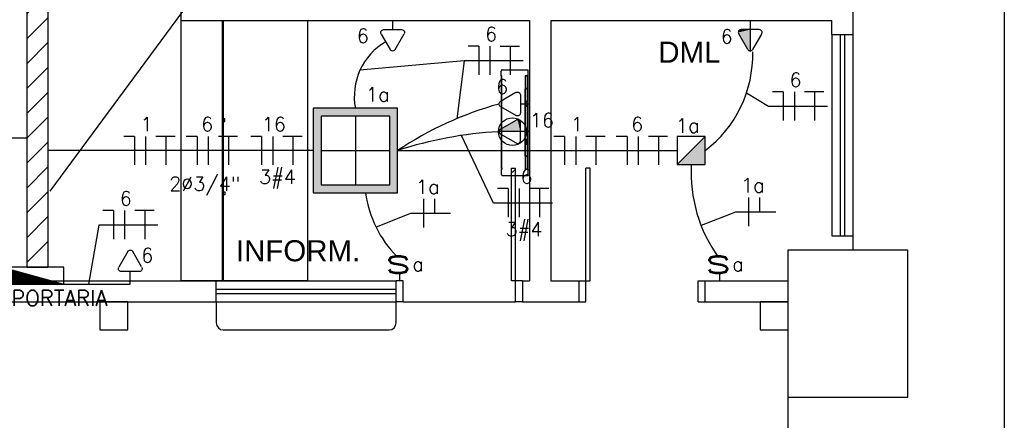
# Model space of a CAD drawing. Extents: x 86 to 137, y -215 to -185.6.
# Tile 15 of 20: x 118.9 to 125.9, y -207.4 to -204.5. Entities that reach past the tile are written whole.
import ezdxf
from ezdxf.enums import TextEntityAlignment as Align

# ---------------------------------------------------------------- set-up
doc = ezdxf.new("R2010")
doc.units = 0
doc.header["$MEASUREMENT"] = 0
doc.linetypes.add('DASHED', pattern=[0.75, 0.5, -0.25])
doc.linetypes.add('HIDDEN', pattern=[0.375, 0.25, -0.125])
doc.layers.get('0').update_dxf_attribs({"linetype": 'CONTINUOUS'})
for name, color, linetype in [('CIRCUITOS', 2, 'CONTINUOUS'), ('ELETROCALHA', 150, 'CONTINUOUS'), ('ILUMINACAO', 1, 'CONTINUOUS'), ('ILUMINAÇÃO TETO', 12, 'CONTINUOUS'), ('INTERRUPTORES', 1, 'CONTINUOUS'), ('LINHA', 40, 'CONTINUOUS'), ('paredes1', 8, 'CONTINUOUS'), ('QUADRO_DE_CIRCUITOS', 1, 'CONTINUOUS'), ('textos1', 4, 'CONTINUOUS'), ('TOMADAS_ENERGIA', 1, 'CONTINUOUS'), ('TOMADAS_GERAIS', 1, 'CONTINUOUS'), ('TUB_ELETRICA', 5, 'CONTINUOUS')]:
    doc.layers.add(name, color=color, linetype=linetype)
doc.styles.add('ROMANS', font='romans')
doc.styles.add('Texto Cota', font='arial.ttf')

# ---------------------------------------------------------------- blocks, each defined once
blk = doc.blocks.new('P80E')
at = {"layer": 'paredes1'}
for p, q in [((0, -0.0515), (0, -0.1015)), ((0.15, -0.0515), (0.15, -0.1315)), ((0, -0.1015), (0.15, -0.1015)), ((0.15, -0.1015), (0.9494, -0.1015)), ((0.15, -0.1315), (0.9494, -0.1315)), ((0.9494, -0.1315), (0.9494, -0.1015)), ((0, -0.9015), (0.15, -0.9015)), ((0, -0.9015), (0, -0.9515)), ((0.15, -0.9015), (0.15, -0.9515))]:
    blk.add_line(p, q, dxfattribs=at)
blk = doc.blocks.new('9e12KBtu')
at = {"layer": 'paredes1'}
for p, q in [((0.1937, 0.375), (0.0134, 0.375)), ((0.0134, -0.375), (0.0134, 0.375)), ((0.2034, 0.3322), (0.2034, 0.3653)), ((0.0134, 0.3322), (0.0324, 0.3322)), ((0.0154, 0.3302), (0.0304, 0.3302)), ((0.0154, 0.2415), (0.0154, 0.3302)), ((0.0304, 0.2415), (0.0304, 0.3302)), ((0.0324, 0.2395), (0.0324, 0.3322)), ((0.1981, 0.321), (0.1981, 0.3322)), ((0.1981, 0.3322), (0.2034, 0.3322)), ((0.1981, 0.3258), (0.2034, 0.3258)), ((0.1998, 0.321), (0.1981, 0.321)), ((0.1998, -0.322), (0.1998, 0.321)), ((0.2009, 0.332), (0.2009, 0.3322)), ((0.2009, 0.3258), (0.2009, 0.3322)), ((0.2012, 0.332), (0.2012, 0.3322)), ((0.2012, 0.3258), (0.2012, 0.3322)), ((0.2034, -0.3268), (0.2034, 0.3258)), ((0.0154, 0.2515), (0.0134, 0.2515)), ((0.0154, 0.2275), (0.0134, 0.2275)), ((0.0154, 0.2415), (0.0304, 0.2415)), ((0.0154, 0.2375), (0.0304, 0.2375)), ((0.0154, 0.2375), (0.0154, 0.1525)), ((0.0234, 0.2415), (0.0234, 0.2395)), ((0.0234, 0.2375), (0.0234, 0.2395)), ((0.0304, 0.2375), (0.0304, 0.1525)), ((0.0324, 0.2395), (0.0324, -0.2395)), ((0.0304, 0.1505), (0.0134, 0.1505)), ((0.0148, 0.1505), (0.0148, 0.1185)), ((0.0304, 0.1525), (0.0154, 0.1525)), ((0.02, 0.1505), (0.02, 0.1185)), ((0.0304, 0.1505), (0.0304, 0.1185)), ((0.0304, 0.1185), (0.0134, 0.1185)), ((0.0304, 0.1165), (0.0154, 0.1165)), ((0.0154, 0.1165), (0.0154, -0.1165)), ((0.0304, 0.1165), (0.0304, -0.2375)), ((0.0304, -0.1185), (0.0134, -0.1185)), ((0.0148, -0.1505), (0.0148, -0.1185)), ((0.0304, -0.1165), (0.0154, -0.1165)), ((0.02, -0.1505), (0.02, -0.1185)), ((0.0304, -0.1505), (0.0134, -0.1505)), ((0.0304, -0.1525), (0.0154, -0.1525)), ((0.0154, -0.1525), (0.0154, -0.2375)), ((0.0154, -0.2375), (0.0304, -0.2375)), ((0.0154, -0.2415), (0.0304, -0.2415)), ((0.0154, -0.3312), (0.0154, -0.2415)), ((0.0304, -0.3312), (0.0304, -0.2415)), ((0.0324, -0.3332), (0.0324, -0.2395)), ((0.0154, -0.3212), (0.0134, -0.3212)), ((0.0134, -0.3332), (0.0324, -0.3332)), ((0.0154, -0.3312), (0.0304, -0.3312)), ((0.0234, -0.3312), (0.0234, -0.3332)), ((0.1981, -0.322), (0.1981, -0.3332)), ((0.1998, -0.322), (0.1981, -0.322)), ((0.1981, -0.3268), (0.2034, -0.3268)), ((0.1981, -0.333), (0.1981, -0.3331)), ((0.1981, -0.3332), (0.2034, -0.3332)), ((0.2009, -0.3268), (0.2009, -0.3332)), ((0.2009, -0.333), (0.2009, -0.3332)), ((0.2012, -0.3268), (0.2012, -0.3332)), ((0.2012, -0.333), (0.2012, -0.3332)), ((0.2034, -0.3332), (0.2034, -0.3653)), ((0.1937, -0.375), (0.0134, -0.375))]:
    blk.add_line(p, q, dxfattribs=at)
for centre, start, end in [((0.1937, 0.3653), 0, 90), ((0.1937, -0.3653), 270, 0)]:
    blk.add_arc(centre, 0.00967, start, end, dxfattribs=at)
blk = doc.blocks.new('AREA')
at = {"style": 'Texto Cota'}
for tag, p in [('AREAS:COMODO', (0, 1.75)), ('AREAS:VALOR', (0, -1.25))]:
    blk.add_attdef(tag, text='', height=2, dxfattribs=at).set_placement(p, align=Align.MIDDLE_CENTER)
blk = doc.blocks.new('XFJHNJDFNGDFJ')
h = blk.add_hatch(color=256)
h.dxf.hatch_style = 1
h.paths.add_polyline_path([(0.54, 0.54), (0, 0.54), (0, 0), (0.54, 0)])
h.paths.add_polyline_path([(0.05, 0.05), (0.05, 0.49), (0.49, 0.49), (0.49, 0.05)], flags=16)
for p, q in [((0.27, 0.49), (0.27, 0.05)), ((0.05, 0.27), (0.49, 0.27))]:
    blk.add_line(p, q)
for points in [[(0, 0), (0.54, 0), (0.54, 0.54), (0, 0.54)], [(0.05, 0.05), (0.49, 0.05), (0.49, 0.49), (0.05, 0.49)]]:
    blk.add_lwpolyline(points, close=True)
blk = doc.blocks.new('CVHVBNB')
h = blk.add_hatch(color=256)
h.dxf.hatch_style = 1
h.paths.add_polyline_path([(0.2, 0.2), (0, 0), (0.2, 0)])
blk.add_line((0.2, 0.2), (0, 0))
blk.add_lwpolyline([(0, 0), (0.2, 0), (0.2, 0.2), (0, 0.2)], close=True)
blk = doc.blocks.new('IRANT09')
at = {"linetype": 'Continuous'}
blk.add_line((0, 0.87), (0, 0), dxfattribs=at)
at = {"linetype": 'Continuous', "style": 'ROMANS', "width": 1.5}
blk.add_text('s', height=3, dxfattribs=at).set_placement((-1.81, 0.88))
at = {"linetype": 'Continuous', "style": 'ROMANS', "flags": 8}
blk.add_attdef('009', text='', height=1.6, dxfattribs=at).set_placement((2.7, 1.34), align=Align.MIDDLE_CENTER)
blk = doc.blocks.new('*X0')
at = {"color": 0, "linetype": 'Continuous'}
for p, q in [((0.12, 0), (0.12, 2.97)), ((0.25, 0), (0.25, 2.93)), ((0.37, 0), (0.37, 2.9)), ((0.5, 0), (0.5, 2.86)), ((0.62, 0), (0.62, 2.83)), ((0.75, 0), (0.75, 2.8)), ((0.87, 0), (0.87, 2.76)), ((1, 0), (1, 2.73)), ((1.12, 0), (1.12, 2.69)), ((1.25, 0), (1.25, 2.66)), ((1.37, 0), (1.37, 2.62)), ((1.5, 0), (1.5, 2.59)), ((1.62, 0), (1.62, 2.56)), ((1.75, 0), (1.75, 2.52)), ((1.87, 0), (1.87, 2.49)), ((2, 0), (2, 2.45)), ((2.12, 0), (2.12, 2.42)), ((2.25, 0), (2.25, 2.39)), ((2.37, 0), (2.37, 2.35)), ((2.5, 0), (2.5, 2.32)), ((2.62, 0), (2.62, 2.28)), ((2.75, 0), (2.75, 2.25)), ((2.87, 0), (2.87, 2.22)), ((3, 0), (3, 2.18)), ((3.12, 0), (3.12, 2.15)), ((3.25, 0), (3.25, 2.11)), ((3.37, 0), (3.37, 2.08)), ((3.5, 0), (3.5, 2.05)), ((3.62, 0), (3.62, 2.01)), ((3.75, 0), (3.75, 1.98)), ((3.87, 0), (3.87, 1.94)), ((4, 0), (4, 1.91)), ((4.12, 0), (4.12, 1.87)), ((4.25, 0), (4.25, 1.84)), ((4.37, 0), (4.37, 1.81)), ((4.5, 0), (4.5, 1.77)), ((4.62, 0), (4.62, 1.74)), ((4.75, 0), (4.75, 1.7)), ((4.87, 0), (4.87, 1.67)), ((5, 0), (5, 1.64)), ((5.12, 0), (5.12, 1.6)), ((5.25, 0), (5.25, 1.57)), ((5.37, 0), (5.37, 1.53)), ((5.5, 0), (5.5, 1.5)), ((5.62, 0), (5.62, 1.47)), ((5.75, 0), (5.75, 1.43)), ((5.87, 0), (5.87, 1.4)), ((6, 0), (6, 1.36)), ((6.12, 0), (6.12, 1.33)), ((6.25, 0), (6.25, 1.3)), ((6.37, 0), (6.37, 1.26)), ((6.5, 0), (6.5, 1.23)), ((6.62, 0), (6.62, 1.19)), ((6.75, 0), (6.75, 1.16)), ((6.87, 0), (6.87, 1.12)), ((7, 0), (7, 1.09)), ((7.12, 0), (7.12, 1.06)), ((7.25, 0), (7.25, 1.02)), ((7.37, 0), (7.37, 0.99)), ((7.5, 0), (7.5, 0.95)), ((7.62, 0), (7.62, 0.92)), ((7.75, 0), (7.75, 0.89)), ((7.87, 0), (7.87, 0.85)), ((8, 0), (8, 0.82)), ((8.12, 0), (8.12, 0.78)), ((8.25, 0), (8.25, 0.75)), ((8.37, 0), (8.37, 0.72)), ((8.5, 0), (8.5, 0.68)), ((8.62, 0), (8.62, 0.65)), ((8.75, 0), (8.75, 0.61)), ((8.87, 0), (8.87, 0.58)), ((9, 0), (9, 0.55)), ((9.12, 0), (9.12, 0.51)), ((9.25, 0), (9.25, 0.48)), ((9.37, 0), (9.37, 0.44)), ((9.5, 0), (9.5, 0.41)), ((9.62, 0), (9.62, 0.37)), ((9.75, 0), (9.75, 0.34)), ((9.87, 0), (9.87, 0.31)), ((10, 0), (10, 0.27)), ((10.12, 0), (10.12, 0.24)), ((10.25, 0), (10.25, 0.2)), ((10.38, 0), (10.38, 0.17)), ((10.5, 0), (10.5, 0.14)), ((10.62, 0), (10.62, 0.1)), ((10.75, 0), (10.75, 0.07)), ((10.88, 0), (10.88, 0.03))]:
    blk.add_line(p, q, dxfattribs=at)
blk = doc.blocks.new('QDC01')
at = {"linetype": 'Continuous'}
for p, q in [((5.47, 1.53), (-5.53, 1.53)), ((-5.53, 1.53), (-5.53, -1.47)), ((-5.53, 1.53), (5.47, -1.47)), ((5.47, -1.47), (5.47, 1.53)), ((-5.53, -1.47), (5.47, -1.47))]:
    blk.add_line(p, q, dxfattribs=at)
blk.add_blockref('*X0', (-5.53, -1.47), dxfattribs=at)
at = {"linetype": 'Continuous', "style": 'ROMANS', "flags": 8}
blk.add_attdef('002', text='', height=1.6, dxfattribs=at).set_placement((-0.27, 3.23), align=Align.MIDDLE_CENTER)
blk.add_attdef('020', text='', height=1.6, dxfattribs=at).set_placement((-0.03, -2.9), align=Align.MIDDLE_RIGHT)
blk = doc.blocks.new('TEBAI01')
for p, q in [((-1.62, 1.95), (-0.35, 4.14)), ((0.35, 4.14), (1.63, 1.92)), ((-1.3, 1.32), (1.28, 1.32)), ((0, 0), (0, 1.32))]:
    blk.add_line(p, q)
for centre, start, end in [((0, 3.97), 26.0479, 153.9521), ((-1.3, 1.71), 143.1332, 270.777), ((1.3, 1.71), 267.1811, 32.5689)]:
    blk.add_arc(centre, 0.393, start, end)
at = {"style": 'ROMANS', "flags": 8}
for tag, p in [('020', (-5.03, 2.2)), ('001', (3.56, 2.23))]:
    blk.add_attdef(tag, text='', height=1.6, dxfattribs=at).set_placement(p, align=Align.MIDDLE_CENTER)
blk = doc.blocks.new('TEMED02')
for p, q in [((0, 1.32), (0, 4.36)), ((-1.62, 1.95), (-0.35, 4.14)), ((0.35, 4.14), (1.63, 1.92)), ((-1.3, 1.32), (1.28, 1.32)), ((0, 0), (0, 1.32))]:
    blk.add_line(p, q)
for centre, start, end in [((0, 3.97), 26.0479, 153.9521), ((-1.3, 1.71), 143.1332, 270.777), ((1.3, 1.71), 267.1811, 32.5689)]:
    blk.add_arc(centre, 0.393, start, end)
at = {"linetype": 'Continuous'}
for points in [[(0, 4.36), (1.63, 1.92), (0.21, 4.3)], [(1.63, 1.92), (0, 4.36), (1.69, 1.72)], [(0, 1.32), (1.69, 1.72), (0, 4.36)], [(0.35, 4.14), (0.21, 4.3), (1.63, 1.92)], [(1.69, 1.72), (0, 1.32), (1.64, 1.52)], [(1.28, 1.32), (1.64, 1.52), (0, 1.32)], [(1.64, 1.52), (1.28, 1.32), (1.49, 1.37)]]:
    blk.add_solid(points, dxfattribs=at)
at = {"style": 'ROMANS', "flags": 8}
for tag, p in [('020', (-4.96, 2.19)), ('001', (3.39, 2.17))]:
    blk.add_attdef(tag, text='', height=1.6, dxfattribs=at).set_placement(p, align=Align.MIDDLE_CENTER)
blk = doc.blocks.new('TE3MED06')
for p, q in [((0, 1.32), (0, 4.36)), ((-1.62, 1.95), (-0.35, 4.14)), ((0.35, 4.14), (1.63, 1.92)), ((-1.3, 1.32), (1.28, 1.32)), ((0, 0), (0, 1.32))]:
    blk.add_line(p, q)
blk.add_circle((-0.01, 2.44), 1.98)
for centre, start, end in [((0, 3.97), 26.0479, 153.9521), ((-1.3, 1.71), 143.1332, 270.777), ((1.3, 1.71), 267.1811, 32.5689)]:
    blk.add_arc(centre, 0.393, start, end)
at = {"linetype": 'Continuous'}
for points in [[(0, 4.36), (1.63, 1.92), (0.21, 4.3)], [(1.63, 1.92), (0, 4.36), (1.69, 1.72)], [(0, 1.32), (1.69, 1.72), (0, 4.36)], [(0.35, 4.14), (0.21, 4.3), (1.63, 1.92)], [(1.69, 1.72), (0, 1.32), (1.64, 1.52)], [(1.28, 1.32), (1.64, 1.52), (0, 1.32)], [(1.64, 1.52), (1.28, 1.32), (1.49, 1.37)]]:
    blk.add_solid(points, dxfattribs=at)
at = {"style": 'ROMANS', "flags": 8}
for tag, p in [('020', (-5.08, 2.06)), ('001', (3.71, 2.06))]:
    blk.add_attdef(tag, text='', height=1.6, dxfattribs=at).set_placement(p, align=Align.MIDDLE_CENTER)

msp = doc.modelspace()

# ---------------------------------------------------------------- hatches: boundary and pattern name
at = {"layer": 'ELETROCALHA'}
h = msp.add_hatch(dxfattribs=at)
h.set_pattern_fill('ANSI31', color=256, style=0)
h.set_pattern_definition([(45, (-1.2952, 10.9838), (-0.08838835, 0.08838835), [])])
h.paths.add_polyline_path([(119.0835, -201.9996), (118.9335, -201.9996), (118.9335, -206.2865), (119.0835, -206.2865)])

# ---------------------------------------------------------------- linework, layer by layer
at = {"layer": 'CIRCUITOS'}
for p, q in [((122.151, -204.7161), (122.0741, -204.7161)), ((122.151, -204.7161), (122.151, -204.9197)), ((122.2299, -204.7161), (122.2299, -204.9197)), ((122.3028, -204.7142), (122.4394, -204.7142)), ((122.374, -204.7142), (122.374, -204.9197)), ((124.4697, -205.0382), (124.6062, -205.0382)), ((124.5408, -205.0382), (124.5408, -205.2438)), ((124.3179, -205.0402), (124.2409, -205.0402)), ((124.3179, -205.0402), (124.3179, -205.2438)), ((124.3967, -205.0402), (124.3967, -205.2438)), ((119.7008, -205.3564), (119.6238, -205.3564)), ((119.7008, -205.3564), (119.7008, -205.56)), ((119.7797, -205.3564), (119.7797, -205.56)), ((119.8526, -205.3544), (119.9892, -205.3544)), ((119.9238, -205.3544), (119.9238, -205.56)), ((120.1454, -205.3564), (120.0685, -205.3564)), ((120.1454, -205.3564), (120.1454, -205.56)), ((120.2243, -205.3564), (120.2243, -205.56)), ((120.2972, -205.3544), (120.4338, -205.3544)), ((120.3684, -205.3544), (120.3684, -205.56)), ((120.6054, -205.3564), (120.5284, -205.3564)), ((120.6054, -205.3564), (120.6054, -205.56)), ((120.6843, -205.3564), (120.6843, -205.56)), ((120.7572, -205.3544), (120.8938, -205.3544)), ((120.8284, -205.3544), (120.8284, -205.56)), ((122.7616, -205.3564), (122.6846, -205.3564)), ((122.7616, -205.3564), (122.7616, -205.56)), ((122.8405, -205.3564), (122.8405, -205.56)), ((122.9134, -205.3544), (123.05, -205.3544)), ((122.9846, -205.3544), (122.9846, -205.56)), ((123.2062, -205.3564), (123.1293, -205.3564)), ((123.2062, -205.3564), (123.2062, -205.56)), ((123.2851, -205.3564), (123.2851, -205.56)), ((123.358, -205.3544), (123.4946, -205.3544)), ((123.4292, -205.3544), (123.4292, -205.56)), ((122.3601, -205.7278), (122.2832, -205.7278)), ((122.3601, -205.7278), (122.3601, -205.9315)), ((122.439, -205.7278), (122.439, -205.9315)), ((122.5119, -205.7259), (122.6485, -205.7259)), ((122.5831, -205.7259), (122.5831, -205.9315)), ((121.7562, -205.8015), (121.7562, -206.0052)), ((121.8351, -205.8015), (121.8351, -205.906)), ((124.0701, -205.7905), (124.0701, -205.9941)), ((124.149, -205.7905), (124.149, -205.8949)), ((119.5509, -205.8843), (119.4739, -205.8843)), ((119.5509, -205.8843), (119.5509, -206.088)), ((119.6298, -205.8843), (119.6298, -206.088)), ((119.7027, -205.8824), (119.8393, -205.8824)), ((119.7739, -205.8824), (119.7739, -206.088))]:
    msp.add_line(p, q, dxfattribs=at)
at = {"layer": 'ELETROCALHA'}
for p in [(119.0835, -201.9246), (118.9335, -206.2865)]:
    msp.add_line(p, (119.0835, -206.2865), dxfattribs=at)
msp.add_lwpolyline([(118.9335, -201.9246), (118.9335, -206.2865)], dxfattribs=at)
at = {"layer": 'LINHA'}
for p, q in [((119.101, -205.7473), (120.3587, -204.0414)), ((122.0464, -204.8206), (121.3051, -204.8863)), ((122.0464, -204.8206), (121.9941, -205.2308)), ((122.4665, -204.8206), (122.0464, -204.8206)), ((124.2132, -205.1446), (124.0552, -205.05)), ((124.6333, -205.1446), (124.2132, -205.1446)), ((122.2554, -205.8323), (122.0269, -205.3502)), ((122.6756, -205.8323), (122.2554, -205.8323)), ((121.6644, -205.906), (121.4194, -206.0024)), ((121.9498, -205.906), (121.6644, -205.906)), ((123.9783, -205.8949), (123.7333, -205.9914)), ((124.2637, -205.8949), (123.9783, -205.8949)), ((119.4462, -205.9888), (119.3728, -206.4065)), ((119.8664, -205.9888), (119.4462, -205.9888))]:
    msp.add_line(p, q, dxfattribs=at)
at = {"layer": 'paredes1'}
for p, q in [((124.8125, -200.9716), (124.8125, -204.6316)), ((120.0325, -204.5316), (120.0325, -201.0516)), ((120.0325, -204.5316), (120.0325, -201.0516)), ((120.0325, -204.5316), (122.5125, -204.5316)), ((122.5125, -204.5316), (122.5125, -206.3829)), ((122.6625, -204.5316), (124.6625, -204.5316)), ((122.6625, -204.5316), (122.6625, -206.3829)), ((124.6625, -204.6316), (124.6625, -204.5316)), ((124.6625, -204.6316), (124.6625, -206.0629)), ((124.6625, -204.6316), (124.8125, -204.6316)), ((124.7225, -204.6316), (124.7225, -206.0629)), ((124.7525, -204.6316), (124.7525, -206.0629)), ((124.8125, -204.6316), (124.8125, -206.0629)), ((124.6625, -206.0629), (124.8125, -206.0629)), ((124.8125, -206.0629), (124.8125, -206.1629)), ((118.2525, -206.3829), (120.2825, -206.3829)), ((120.2825, -206.5329), (120.2825, -206.3829)), ((120.2825, -206.3829), (121.5625, -206.3829)), ((121.5625, -206.5329), (121.5625, -206.3829)), ((122.4625, -206.3829), (122.5125, -206.3829)), ((122.4625, -206.3829), (122.4625, -206.5329)), ((122.6625, -206.3829), (122.8625, -206.3829)), ((122.8625, -206.3829), (122.8625, -206.5329)), ((123.7625, -206.3829), (124.3525, -206.3829)), ((123.7625, -206.5329), (123.7625, -206.3829)), ((120.2825, -206.4429), (121.5625, -206.4429)), ((120.2825, -206.4729), (121.5625, -206.4729)), ((118.2525, -206.5329), (120.2825, -206.5329)), ((120.2825, -206.5329), (121.5625, -206.5329)), ((120.2825, -206.5329), (120.2825, -206.6829)), ((121.5625, -206.6829), (121.5625, -206.5329)), ((122.4625, -206.5329), (122.8625, -206.5329)), ((123.7625, -206.5329), (124.3525, -206.5329)), ((120.3325, -206.7329), (121.5125, -206.7329)), ((124.3525, -207.5329), (124.3525, -207.2129))]:
    msp.add_line(p, q, dxfattribs=at)
at = {"layer": 'paredes1', "linetype": 'DASHED', "ltscale": 400}
msp.add_line((121.6125, -206.5329), (122.4125, -206.5329), dxfattribs=at)
at = {"layer": 'paredes1'}
for points in [[(99.8042, -188.8603), (125.8908, -188.8603), (125.8908, -210.579), (99.8042, -210.579)], [(120.0325, -204.5316), (120.9322, -204.5316), (120.9322, -206.3829), (120.0325, -206.3829)], [(120.3325, -205.2516), (120.3425, -205.2516), (120.3425, -205.2316), (120.3325, -205.2316)], [(120.3324, -205.7516), (120.3424, -205.7516), (120.3424, -205.7716), (120.3324, -205.7716)], [(119.6525, -206.5329), (119.4525, -206.5329), (119.4525, -206.7329), (119.6525, -206.7329)]]:
    msp.add_lwpolyline(points, close=True, dxfattribs=at)
for points in [[(120.3245, -204.5316), (120.3245, -206.3829)], [(120.3245, -204.5316), (120.3245, -206.3829)], [(120.3325, -204.5316), (120.3325, -206.3829)]]:
    msp.add_lwpolyline(points, dxfattribs=at)
at = {"layer": 'paredes1', "linetype": 'ByBlock'}
for points in [[(124.3525, -206.1629), (125.2025, -206.1629), (125.2025, -207.2129), (124.3525, -207.2129)], [(124.3525, -206.5329), (124.1525, -206.5329), (124.1525, -206.7329), (124.3525, -206.7329)]]:
    msp.add_lwpolyline(points, close=True, dxfattribs=at)
at = {"layer": 'paredes1', "linetype": 'HIDDEN', "ltscale": 0.5}
msp.add_lwpolyline([(104.3652, -206.5329), (104.3652, -208.5329), (124.3525, -208.5329), (124.3525, -206.5329)], dxfattribs=at)
at = {"layer": 'paredes1'}
for centre, start, end in [((120.3325, -206.6829), 180, 270), ((121.5125, -206.6829), 270, 0)]:
    msp.add_arc(centre, 0.05, start, end, dxfattribs=at)
at = {"layer": 'TUB_ELETRICA'}
for p, q in [((118.8238, -205.3674), (118.9335, -205.3674)), ((120.9725, -205.4572), (119.0835, -205.4572)), ((121.5725, -205.4572), (123.5625, -205.4572))]:
    msp.add_line(p, q, dxfattribs=at)
msp.add_lwpolyline([(119.1975, -206.4065), (119.6703, -206.4065), (119.6703, -206.3829)], dxfattribs=at)
for centre, radius, start, end in [((121.7155, -205.0731), 0.4509, 120.29332, 190.7512), ((123.2423, -204.7746), 0.8583, 307.31541, 1.32464), ((122.9637, -207.5419), 2.5062, 105.48493, 123.71662), ((122.4443, -208.1392), 2.8201, 93.10633, 108.0079), ((124.7002, -205.6109), 1.039, 177.03895, 215.80262), ((122.1464, -205.6443), 0.8105, 188.01144, 224.43167)]:
    msp.add_arc(centre, radius, start, end, dxfattribs=at)

# ---------------------------------------------------------------- block references
at = {"layer": 'ILUMINAÇÃO TETO', "xscale": 1.111111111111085, "yscale": 1.111111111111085, "zscale": 1.111111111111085}
msp.add_blockref('XFJHNJDFNGDFJ', (120.9725, -205.7572), dxfattribs=at)
at = {"layer": 'ILUMINAÇÃO TETO'}
msp.add_blockref('CVHVBNB', (123.5625, -205.5572), dxfattribs=at)
at = {"layer": 'INTERRUPTORES'}
ref = msp.add_blockref('IRANT09', (121.5875, -206.3829), dxfattribs=dict(at, xscale=0.0600000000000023, yscale=0.0600000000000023, zscale=0.0600000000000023))
ref.add_attrib('009', 'a', dxfattribs={"layer": '0', "linetype": 'Continuous', "height": 0.1, "style": 'ROMANS', "flags": 8}).set_placement((121.7181, -206.2661), align=Align.MIDDLE_CENTER)
ref = msp.add_blockref('IRANT09', (123.8647, -206.3829), dxfattribs=dict(at, xscale=0.0600000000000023, yscale=0.0600000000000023, zscale=0.0600000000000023))
ref.add_attrib('009', 'a', dxfattribs={"layer": '0', "linetype": 'Continuous', "height": 0.1, "style": 'ROMANS', "flags": 8}).set_placement((123.9952, -206.2661), align=Align.MIDDLE_CENTER)
at = {"layer": 'paredes1'}
for name, p, rotation in [('9e12KBtu', (122.5125, -205.2589), 180), ('P80E', (122.8111, -206.5329), 90)]:
    msp.add_blockref(name, p, dxfattribs=dict(at, rotation=rotation))
at = {"layer": 'paredes1', "xscale": -1, "rotation": 270}
msp.add_blockref('P80E', (122.514, -206.5329), dxfattribs=at)
at = {"layer": 'QUADRO_DE_CIRCUITOS'}
ref = msp.add_blockref('QDC01', (118.9786, -206.3476), dxfattribs=dict(at, xscale=0.0399999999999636, yscale=0.0399999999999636, zscale=0.0399999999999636))
ref.add_attrib('002', 'QD-PORTARIA', dxfattribs={"layer": '0', "linetype": 'Continuous', "height": 0.11, "style": 'ROMANS', "flags": 8}).set_placement((119.0033, -206.506), align=Align.MIDDLE_CENTER)
at = {"layer": 'textos1', "linetype": 'Continuous', "lineweight": -3}
ref = msp.add_blockref('AREA', (123.6495, -204.8628), dxfattribs=dict(at, xscale=0.05999999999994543, yscale=0.05999999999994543, zscale=0.05999999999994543))
ref.add_attrib('AREAS:COMODO', 'DML', dxfattribs={"layer": '0', "height": 0.15, "style": 'Texto Cota'}).set_placement((123.6495, -204.7578), align=Align.MIDDLE_CENTER)
ref = msp.add_blockref('AREA', (120.8644, -206.2749), dxfattribs=dict(at, xscale=0.05999999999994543, yscale=0.05999999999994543, zscale=0.05999999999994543))
ref.add_attrib('AREAS:COMODO', 'INFORM.', dxfattribs={"layer": '0', "height": 0.15, "style": 'Texto Cota'}).set_placement((120.8644, -206.1699), align=Align.MIDDLE_CENTER)
at = {"layer": 'TOMADAS_ENERGIA'}
ref = msp.add_blockref('TEBAI01', (121.5373, -204.5316), dxfattribs=dict(at, xscale=-0.0499999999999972, yscale=0.0500000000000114, zscale=0.05, rotation=180))
ref.add_attrib('001', '6', dxfattribs={"layer": '0', "height": 0.1, "style": 'ROMANS', "flags": 8}).set_placement((121.3251, -204.6426), align=Align.MIDDLE_CENTER)
ref = msp.add_blockref('TEMED02', (124.0821, -204.5316), dxfattribs=dict(at, xscale=0.0500000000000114, yscale=0.0500000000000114, zscale=0.0500000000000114, rotation=180))
ref.add_attrib('001', '6', dxfattribs={"layer": '0', "height": 0.1, "style": 'ROMANS', "flags": 8}).set_placement((123.9151, -204.646), align=Align.MIDDLE_CENTER)
ref = msp.add_blockref('TEBAI01', (122.5125, -205.1266), dxfattribs=dict(at, xscale=-0.0500000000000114, yscale=0.0500000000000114, zscale=0.05, rotation=90))
ref.add_attrib('001', '6', dxfattribs={"layer": '0', "height": 0.1, "style": 'ROMANS', "flags": 8}).set_placement((122.3173, -205.0033), align=Align.MIDDLE_CENTER)
ref = msp.add_blockref('TEBAI01', (119.6703, -206.3829), dxfattribs=dict(at, xscale=-0.0499999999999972, yscale=0.0500000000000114, zscale=0.05))
ref.add_attrib('001', '6', dxfattribs={"layer": '0', "height": 0.1, "style": 'ROMANS', "flags": 8}).set_placement((119.7918, -206.2025), align=Align.MIDDLE_CENTER)
at = {"layer": 'TOMADAS_GERAIS'}
ref = msp.add_blockref('TE3MED06', (122.5125, -205.3225), dxfattribs=dict(at, xscale=0.0499999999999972, yscale=0.0499999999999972, zscale=0.0499999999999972, rotation=90.00000000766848))
ref.add_attrib('001', '16', dxfattribs={"layer": '0', "height": 0.1, "style": 'ROMANS', "flags": 8}).set_placement((122.6004, -205.2413), align=Align.MIDDLE_CENTER)

# ---------------------------------------------------------------- texts
at = {"layer": 'CIRCUITOS', "style": 'ROMANS'}
for s, p in [('6', (122.2382, -204.6803)), ('6', (124.4051, -205.0044)), ('1', (119.7872, -205.3206)), ('6', (120.2177, -205.3206)), ('16', (120.6926, -205.3206)), ('1', (122.848, -205.3206)), ('6', (123.2785, -205.3206)), ('3#4', (120.7182, -205.6942)), ('16', (122.4473, -205.692)), ('2Ø3/4"', (120.2005, -205.7441)), ('1a', (121.7869, -205.7657)), ('1a', (124.1008, -205.7547)), ('6', (119.6381, -205.8485)), ('3#4', (122.4729, -206.0656))]:
    msp.add_text(s, height=0.1, dxfattribs=at).set_placement(p, align=Align.CENTER)
at = {"layer": 'ILUMINACAO', "style": 'ROMANS'}
for p in [(121.3479, -205.0079), (123.5543, -205.2303)]:
    msp.add_text('1a', height=0.1, dxfattribs=at).set_placement(p, align=Align.TOP_LEFT)

doc.saveas('drawing.dxf')
